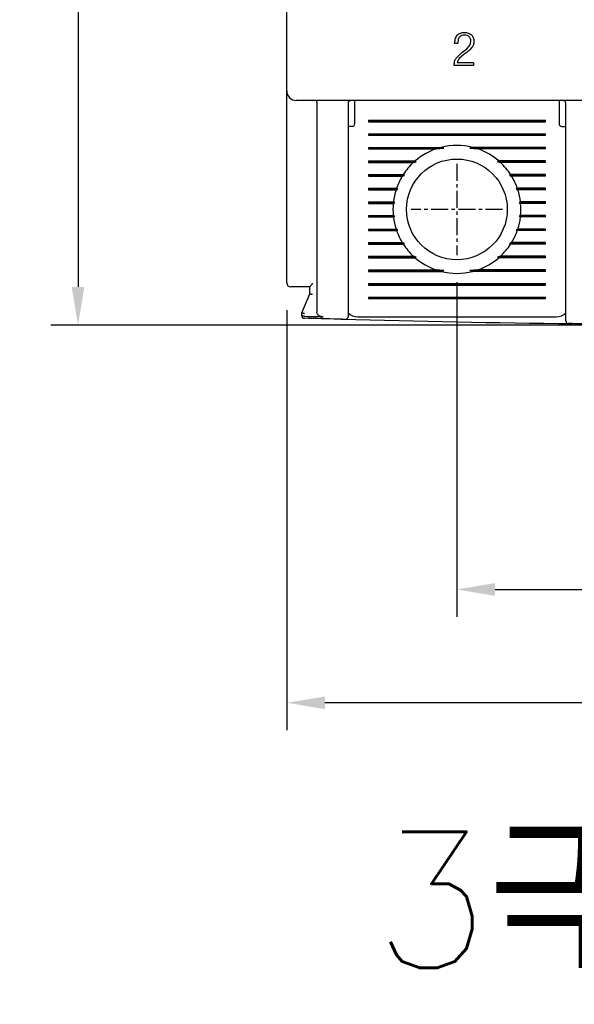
# Model space of a CAD drawing. Extents: x -417 to 993, y -1918 to 617.
# Tile 13 of 25: x 471 to 512, y 384 to 457. Entities that reach past the tile are written whole.
import ezdxf

# ---------------------------------------------------------------- set-up
doc = ezdxf.new("R2010")
doc.units = 0
doc.header["$MEASUREMENT"] = 0
doc.linetypes.add('CENTER', pattern=[2, 1.25, -0.25, 0.25, -0.25])
doc.layers.get('0').update_dxf_attribs({"linetype": 'CONTINUOUS'})
doc.layers.add('cen', color=1, linetype='CENTER')
doc.layers.add('di', color=3, linetype='CONTINUOUS')
doc.styles.add('KIM', font='ROMANS.shx', dxfattribs={"height": 5, "bigfont": 'GSG1.shx'})
doc.styles.get("Standard").update_dxf_attribs({"font": 'romans.shx', "height": 2, "bigfont": 'hgs.shx'})
doc.dimstyles.new('STANDARD$0', dxfattribs={"dimtxt": 5, "dimasz": 5, "dimexe": 1, "dimexo": 2, "dimgap": 2, "dimtad": 1, "dimdec": 4, "dimzin": 12, "dimdsep": 46, "dimtxsty": 'KIM', "dimcen": -1, "dimdle": 0.1, "dimadec": 0, "dimazin": 0, "dimtfac": 1, "dimtdec": 4, "dimtmove": 0, "dimatfit": 3, "dimfxl": 0, "dimtolj": 1, "dimtzin": 0, "dimarcsym": 0})

# ---------------------------------------------------------------- blocks, each defined once
blk = doc.blocks.new('*D1069')
at = {"layer": 'di'}
for p, q in [((491.009, 435.494), (491.009, 404.638)), ((566.009, 435.394), (566.009, 404.638)), ((563.209, 406.638), (493.809, 406.638))]:
    blk.add_line(p, q, dxfattribs=at)
for points in [[(493.809, 407.104), (493.809, 406.171), (491.009, 406.638)], [(563.209, 407.104), (563.209, 406.171), (566.009, 406.638)]]:
    blk.add_solid(points, dxfattribs=at)
at = {"layer": 'di', "insert": (528.499, 409.638), "char_height": 2, "attachment_point": 5}
blk.add_mtext('\\A1;75', dxfattribs=at)
blk = doc.blocks.new('*D1074')
at = {"layer": 'di'}
for p, q in [((489.809, 532.894), (473.671, 532.894)), ((475.671, 530.094), (475.671, 437.194)), ((526.509, 434.394), (473.671, 434.394))]:
    blk.add_line(p, q, dxfattribs=at)
for points in [[(475.204, 530.094), (476.137, 530.094), (475.671, 532.894)], [(475.204, 437.194), (476.137, 437.194), (475.671, 434.394)]]:
    blk.add_solid(points, dxfattribs=at)
at = {"layer": 'di', "insert": (472.671, 483.994), "char_height": 2, "attachment_point": 5, "rotation": 90}
blk.add_mtext('\\A1;98.5', dxfattribs=at)
blk = doc.blocks.new('*D1081')
at = {"layer": 'di'}
for p, q in [((503.509, 437.539), (503.509, 412.965)), ((553.509, 437.539), (553.509, 412.965)), ((506.309, 414.965), (550.709, 414.965))]:
    blk.add_line(p, q, dxfattribs=at)
for points in [[(506.309, 415.432), (506.309, 414.498), (503.509, 414.965)], [(550.709, 415.432), (550.709, 414.498), (553.509, 414.965)]]:
    blk.add_solid(points, dxfattribs=at)
at = {"layer": 'di', "insert": (528.929, 417.965), "char_height": 2, "attachment_point": 5}
blk.add_mtext('\\A1;50', dxfattribs=at)

msp = doc.modelspace()

# ---------------------------------------------------------------- linework, layer by layer
for p, q in [((491.009, 451.594), (491.009, 514.194)), ((503.566, 455.092), (503.342, 455.092)), ((504.508, 455.055), (504.528, 455.255)), ((503.447, 454.01), (503.881, 454.419)), ((503.881, 454.419), (504.225, 454.681)), ((504.225, 454.681), (504.42, 454.877)), ((504.42, 454.877), (504.508, 455.055)), ((504.72, 453.65), (503.534, 453.65)), ((504.035, 454.291), (503.679, 453.99)), ((504.72, 453.65), (504.72, 453.458)), ((503.313, 453.458), (503.31, 453.529)), ((504.72, 453.458), (503.313, 453.458)), ((491.009, 450.766), (491.009, 451.594)), ((491.009, 437.494), (491.009, 450.766)), ((565.309, 450.894), (491.709, 450.894)), ((496.009, 450.494), (496.009, 450.894)), ((511.009, 450.894), (511.009, 450.494)), ((493.209, 450.708), (493.209, 450.71)), ((493.209, 450.708), (493.209, 435.332)), ((495.509, 450.694), (495.509, 435.892)), ((496.009, 449.194), (496.009, 450.494)), ((511.009, 450.494), (511.009, 449.194)), ((511.509, 435.582), (511.509, 450.694)), ((497.009, 449.451), (510.009, 449.451)), ((497.009, 449.451), (497.009, 449.336)), ((497.009, 449.394), (510.009, 449.394)), ((497.009, 449.336), (510.009, 449.336)), ((510.009, 449.336), (510.009, 449.451)), ((495.809, 448.994), (495.509, 448.994)), ((511.209, 448.994), (511.509, 448.994)), ((497.009, 448.451), (510.009, 448.451)), ((497.009, 448.451), (497.009, 448.336)), ((497.009, 448.394), (510.009, 448.394)), ((497.009, 448.336), (510.009, 448.336)), ((510.009, 448.336), (510.009, 448.451)), ((497.009, 447.451), (502.362, 447.451)), ((497.009, 447.451), (497.009, 447.336)), ((497.009, 447.394), (502.555, 447.394)), ((497.009, 447.336), (501.974, 447.336)), ((501.974, 447.336), (502.555, 447.394)), ((502.555, 447.394), (502.362, 447.451)), ((504.657, 447.451), (504.463, 447.394)), ((504.463, 447.394), (505.044, 447.336)), ((510.009, 447.394), (504.463, 447.394)), ((510.009, 447.451), (504.657, 447.451)), ((510.009, 447.336), (505.044, 447.336)), ((510.009, 447.336), (510.009, 447.451)), ((497.009, 446.451), (500.438, 446.451)), ((497.009, 446.451), (497.009, 446.336)), ((500.524, 446.394), (500.438, 446.451)), ((506.581, 446.451), (506.494, 446.394)), ((510.009, 446.451), (506.581, 446.451)), ((510.009, 446.336), (510.009, 446.451)), ((497.009, 446.394), (500.524, 446.394)), ((497.009, 446.336), (500.309, 446.336)), ((500.309, 446.336), (500.524, 446.394)), ((506.494, 446.394), (506.71, 446.336)), ((510.009, 446.394), (506.494, 446.394)), ((510.009, 446.336), (506.71, 446.336)), ((497.009, 445.451), (499.566, 445.451)), ((497.009, 445.451), (497.009, 445.336)), ((497.009, 445.394), (499.648, 445.394)), ((497.009, 445.336), (499.494, 445.336)), ((499.494, 445.336), (499.648, 445.394)), ((499.648, 445.394), (499.566, 445.451)), ((507.452, 445.451), (507.371, 445.394)), ((507.371, 445.394), (507.525, 445.336)), ((510.009, 445.394), (507.371, 445.394)), ((510.009, 445.451), (507.452, 445.451)), ((510.009, 445.336), (507.525, 445.336)), ((510.009, 445.336), (510.009, 445.451)), ((497.009, 444.451), (499.075, 444.451)), ((497.009, 444.451), (497.009, 444.336)), ((497.009, 444.394), (499.161, 444.394)), ((497.009, 444.336), (499.036, 444.336)), ((499.036, 444.336), (499.161, 444.394)), ((499.161, 444.394), (499.075, 444.451)), ((507.944, 444.451), (507.858, 444.394)), ((507.858, 444.394), (507.983, 444.336)), ((510.009, 444.394), (507.858, 444.394)), ((510.009, 444.451), (507.944, 444.451)), ((510.009, 444.336), (507.983, 444.336)), ((510.009, 444.336), (510.009, 444.451)), ((497.009, 443.451), (498.843, 443.451)), ((497.009, 443.451), (497.009, 443.336)), ((497.009, 443.394), (498.937, 443.394)), ((497.009, 443.336), (498.83, 443.336)), ((498.83, 443.336), (498.937, 443.394)), ((498.937, 443.394), (498.843, 443.451)), ((508.176, 443.451), (508.082, 443.394)), ((508.082, 443.394), (508.189, 443.336)), ((510.009, 443.394), (508.082, 443.394)), ((510.009, 443.451), (508.176, 443.451)), ((510.009, 443.336), (508.189, 443.336)), ((510.009, 443.336), (510.009, 443.451)), ((497.009, 442.451), (498.83, 442.451)), ((497.009, 442.451), (497.009, 442.336)), ((497.009, 442.394), (498.937, 442.394)), ((497.009, 442.336), (498.843, 442.336)), ((498.937, 442.394), (498.83, 442.451)), ((498.843, 442.336), (498.937, 442.394)), ((508.189, 442.451), (508.082, 442.394)), ((508.082, 442.394), (508.176, 442.336)), ((510.009, 442.394), (508.082, 442.394)), ((510.009, 442.336), (508.176, 442.336)), ((510.009, 442.451), (508.189, 442.451)), ((510.009, 442.336), (510.009, 442.451)), ((497.009, 441.451), (499.036, 441.451)), ((497.009, 441.451), (497.009, 441.336)), ((497.009, 441.394), (499.161, 441.394)), ((497.009, 441.336), (499.075, 441.336)), ((499.161, 441.394), (499.036, 441.451)), ((499.075, 441.336), (499.161, 441.394)), ((507.983, 441.451), (507.858, 441.394)), ((507.858, 441.394), (507.944, 441.336)), ((510.009, 441.394), (507.858, 441.394)), ((510.009, 441.336), (507.944, 441.336)), ((510.009, 441.451), (507.983, 441.451)), ((510.009, 441.336), (510.009, 441.451)), ((497.009, 440.451), (499.494, 440.451)), ((497.009, 440.451), (497.009, 440.336)), ((497.009, 440.394), (499.648, 440.394)), ((497.009, 440.336), (499.566, 440.336)), ((499.648, 440.394), (499.494, 440.451)), ((499.566, 440.336), (499.648, 440.394)), ((507.525, 440.451), (507.371, 440.394)), ((507.371, 440.394), (507.452, 440.336)), ((510.009, 440.394), (507.371, 440.394)), ((510.009, 440.336), (507.452, 440.336)), ((510.009, 440.451), (507.525, 440.451)), ((510.009, 440.336), (510.009, 440.451)), ((497.009, 439.451), (500.309, 439.451)), ((497.009, 439.451), (497.009, 439.336)), ((497.009, 439.394), (500.524, 439.394)), ((497.009, 439.336), (500.438, 439.336)), ((500.524, 439.394), (500.309, 439.451)), ((500.438, 439.336), (500.524, 439.394)), ((506.71, 439.451), (506.494, 439.394)), ((506.494, 439.394), (506.581, 439.336)), ((510.009, 439.394), (506.494, 439.394)), ((510.009, 439.336), (506.581, 439.336)), ((510.009, 439.451), (506.71, 439.451)), ((510.009, 439.336), (510.009, 439.451)), ((497.009, 438.451), (501.974, 438.451)), ((497.009, 438.451), (497.009, 438.336)), ((502.555, 438.394), (501.974, 438.451)), ((505.044, 438.451), (504.463, 438.394)), ((510.009, 438.451), (505.044, 438.451)), ((510.009, 438.336), (510.009, 438.451)), ((497.009, 438.394), (502.555, 438.394)), ((497.009, 438.336), (502.362, 438.336)), ((502.362, 438.336), (502.555, 438.394)), ((504.463, 438.394), (504.657, 438.336)), ((510.009, 438.394), (504.463, 438.394)), ((510.009, 438.336), (504.657, 438.336)), ((492.709, 437.194), (491.709, 437.194)), ((492.709, 436.693), (492.709, 437.201)), ((497.009, 437.451), (510.009, 437.451)), ((497.009, 437.451), (497.009, 437.336)), ((497.009, 437.394), (510.009, 437.394)), ((497.009, 437.336), (510.009, 437.336)), ((510.009, 437.336), (510.009, 437.451)), ((492.109, 435.294), (492.709, 436.694)), ((492.709, 436.694), (492.709, 436.693)), ((497.009, 436.451), (510.009, 436.451)), ((497.009, 436.451), (497.009, 436.336)), ((497.009, 436.394), (510.009, 436.394)), ((497.009, 436.336), (510.009, 436.336)), ((510.009, 436.336), (510.009, 436.451)), ((492.109, 435.293), (492.109, 435.294)), ((492.109, 435.169), (492.109, 435.293)), ((492.309, 435.038), (492.305, 435.038)), ((496.209, 434.994), (510.809, 434.994))]:
    msp.add_line(p, q)
msp.add_circle((503.509, 442.894), 3.7)
for centre, radius, start, end in [((491.709, 451.594), 0.7, 180, 270), ((495.709, 450.694), 0.2, 90, 180), ((511.309, 450.694), 0.2, 0, 90), ((495.809, 449.194), 0.2, 270, 0), ((511.209, 449.194), 0.2, 180, 270), ((503.509, 442.894), 4.7, 109.06252, 130.80264), ((503.509, 442.894), 4.7, 75.86684, 104.13316), ((503.509, 442.894), 4.7, 49.19736, 70.93748), ((503.509, 442.894), 4.7, 132.9123, 147.03006), ((503.509, 442.894), 4.7, 32.96994, 47.0877), ((503.509, 442.894), 4.7, 148.69251, 160.64423), ((503.509, 442.894), 4.7, 19.35577, 31.30749), ((503.509, 442.894), 4.7, 162.1296, 173.18482), ((503.509, 442.894), 4.7, 6.81518, 17.8704), ((503.509, 442.894), 4.7, 174.60054, 185.39946), ((503.509, 442.894), 4.7, 354.60054, 5.39946), ((503.509, 442.894), 4.7, 186.81518, 197.8704), ((503.509, 442.894), 4.7, 342.1296, 353.18482), ((503.509, 442.894), 4.7, 199.35577, 211.30749), ((503.509, 442.894), 4.7, 328.69251, 340.64423), ((503.509, 442.894), 4.7, 212.96994, 227.0877), ((503.509, 442.894), 4.7, 312.9123, 327.03006), ((503.509, 442.894), 4.7, 229.19736, 250.93748), ((503.509, 442.894), 4.7, 289.06252, 310.80264), ((503.509, 442.894), 4.7, 255.86684, 284.13316), ((491.309, 437.494), 0.3, 180, 270), ((492.309, 435.088), 0.2, 180, 268.43445), ((495.309, 435.01), 0.2, 268.56422, 0), ((496.209, 435.994), 1, 225.47936, 270), ((510.809, 435.994), 1, 270, 314.63434), ((528.509, 1759.604), 1325.21, 268.551465, 269.2866), ((511.709, 434.7), 0.2, 180, 269.27352)]:
    msp.add_arc(centre, radius, start, end)
for points, knots in [([(503.533, 455.685), (503.569, 455.719), (503.641, 455.786), (503.821, 455.877), (503.971, 455.887), (504.071, 455.894)], [0, 0, 0, 0, 0.24948, 0.49847, 1, 1, 1, 1]), ([(504.071, 455.894), (504.163, 455.887), (504.302, 455.877), (504.473, 455.802), (504.542, 455.741), (504.577, 455.711)], [0, 0, 0, 0, 0.499846, 0.749206, 1, 1, 1, 1]), ([(503.342, 455.092), (503.35, 455.199), (503.363, 455.357), (503.437, 455.559), (503.501, 455.643), (503.533, 455.685)], [0, 0, 0, 0, 0.501075, 0.750315, 1, 1, 1, 1]), ([(503.684, 455.547), (503.663, 455.513), (503.62, 455.446), (503.574, 455.292), (503.569, 455.173), (503.566, 455.092)], [0, 0, 0, 0, 0.248611, 0.497696, 1, 1, 1, 1]), ([(504.062, 455.701), (503.991, 455.697), (503.885, 455.689), (503.758, 455.623), (503.709, 455.572), (503.684, 455.547)], [0, 0, 0, 0, 0.5002106, 0.7494719, 1, 1, 1, 1]), ([(504.413, 455.578), (504.389, 455.599), (504.341, 455.64), (504.222, 455.692), (504.126, 455.698), (504.062, 455.701)], [0, 0, 0, 0, 0.250075, 0.499353, 1, 1, 1, 1]), ([(504.528, 455.255), (504.524, 455.314), (504.518, 455.402), (504.471, 455.511), (504.432, 455.555), (504.413, 455.578)], [0, 0, 0, 0, 0.499693, 0.748778, 1, 1, 1, 1]), ([(504.577, 455.711), (504.605, 455.68), (504.661, 455.617), (504.736, 455.465), (504.746, 455.339), (504.752, 455.255)], [0, 0, 0, 0, 0.250219, 0.499608, 1, 1, 1, 1]), ([(504.752, 455.255), (504.747, 455.167), (504.739, 454.994), (504.649, 454.845), (504.604, 454.771)], [0, 0, 0, 0, 0.502916, 1, 1, 1, 1]), ([(504.604, 454.771), (504.518, 454.681), (504.346, 454.501), (504.139, 454.361), (504.035, 454.291)], [0, 0, 0, 0, 0.499469, 1, 1, 1, 1]), ([(503.31, 453.529), (503.315, 453.615), (503.324, 453.786), (503.406, 453.936), (503.447, 454.01)], [0, 0, 0, 0, 0.502014, 1, 1, 1, 1]), ([(503.679, 453.99), (503.641, 453.939), (503.566, 453.837), (503.545, 453.712), (503.534, 453.65)], [0, 0, 0, 0, 0.502511, 1, 1, 1, 1]), ([(493.156, 450.894), (493.156, 450.894), (493.159, 450.894), (493.168, 450.89), (493.182, 450.872), (493.196, 450.831), (493.206, 450.775), (493.208, 450.732), (493.209, 450.71)], [0, 0, 0, 0, 0.013213, 0.11534, 0.344004, 0.565228, 0.782542, 1, 1, 1, 1]), ([(491.709, 437.194), (491.681, 437.194), (491.607, 437.194), (491.495, 437.194), (491.392, 437.194), (491.323, 437.194), (491.314, 437.194), (491.309, 437.194)], [0, 0, 0, 0, 0.136761, 0.351246, 0.567071, 0.783547, 1, 1, 1, 1]), ([(492.709, 437.201), (492.712, 437.208), (492.717, 437.224), (492.756, 437.275), (492.821, 437.353), (492.878, 437.421), (492.909, 437.459), (492.909, 437.46)], [0, 0, 0, 0, 0.166463, 0.370417, 0.654058, 0.991867, 1, 1, 1, 1]), ([(492.909, 436.63), (492.908, 436.63), (492.892, 436.633), (492.854, 436.641), (492.799, 436.655), (492.749, 436.671), (492.716, 436.684), (492.712, 436.69), (492.709, 436.693)], [0, 0, 0, 0, 0.0143033, 0.1552665, 0.3704072, 0.5814984, 0.7907165, 1, 1, 1, 1]), ([(495.509, 435.892), (495.509, 435.858), (495.509, 435.713), (495.509, 435.469), (495.509, 435.215), (495.509, 435.043), (495.509, 435.021), (495.509, 435.01)], [0, 0, 0, 0, 0.071704, 0.303853, 0.535929, 0.767964, 1, 1, 1, 1]), ([(511.509, 434.7), (511.509, 434.701), (511.509, 434.706), (511.509, 434.779), (511.509, 434.974), (511.509, 435.251), (511.509, 435.472), (511.509, 435.582)], [0, 0, 0, 0, 0.070956, 0.303199, 0.535461, 0.76773, 1, 1, 1, 1]), ([(492.309, 435.229), (492.308, 435.229), (492.292, 435.232), (492.254, 435.241), (492.199, 435.255), (492.149, 435.27), (492.116, 435.284), (492.112, 435.29), (492.109, 435.293)], [0, 0, 0, 0, 0.014306, 0.155256, 0.370396, 0.58149, 0.790712, 1, 1, 1, 1]), ([(492.305, 435.038), (492.284, 435.039), (492.243, 435.042), (492.188, 435.061), (492.144, 435.09), (492.116, 435.126), (492.109, 435.154), (492.109, 435.169), (492.109, 435.169)], [0, 0, 0, 0, 0.187029, 0.373742, 0.568779, 0.784584, 0.990806, 1, 1, 1, 1]), ([(495.304, 434.81), (495.133, 434.814), (494.132, 434.839), (493.132, 434.866), (492.304, 434.888)], [0, 0, 0, 0, 0.171722, 1, 1, 1, 1]), ([(492.309, 435.038), (492.609, 435.029), (493.071, 435.017), (493.532, 435.005), (493.693, 435)], [0, 0, 0, 0, 0.6504977, 1, 1, 1, 1]), ([(493.693, 435), (493.609, 435.009), (493.48, 435.022), (493.333, 435.101), (493.254, 435.18), (493.215, 435.26), (493.211, 435.31), (493.209, 435.332)], [0, 0, 0, 0, 0.386149, 0.595901, 0.764075, 0.898709, 1, 1, 1, 1]), ([(514.707, 434.466), (513.88, 434.475), (512.88, 434.486), (511.88, 434.498), (511.707, 434.5)], [0, 0, 0, 0, 0.827381, 1, 1, 1, 1])]:
    msp.add_open_spline(points, degree=3, knots=knots)
at = {"layer": 'cen'}
for p, q in [((503.509, 446.249), (503.509, 439.539)), ((506.864, 442.894), (500.155, 442.894))]:
    msp.add_line(p, q, dxfattribs=at)

# ---------------------------------------------------------------- texts
at = {"layer": 'di', "insert": (497.351, 397.156), "char_height": 10, "width": 116.39597, "attachment_point": 1}
msp.add_mtext('{\\Fromans,hgs|c129;3극(Pole)}', dxfattribs=at)

# ---------------------------------------------------------------- dimensions: what is measured, and where the dimension line sits
at = {"layer": 'di'}
dim = msp.add_linear_dim(base=(475.671, 434.394), p1=(491.809, 532.894), p2=(528.509, 434.394), angle=90, dimstyle='STANDARD$0', override={"dimtxt": 3, "dimasz": 2.8, "dimexe": 2, "dimdec": 2, "dimzin": 8, "dimtxsty": 'Standard', "dimcen": 0, "dimclrd": 256, "dimclre": 256, "dimclrt": 256, "dimadec": 2, "dimazin": 2, "dimtfac": 0.6, "dimtdec": 2, "dimtzin": 8, "dimlwd": 65535, "dimlwe": 65535, "dimarcsym": 1}, dxfattribs=at)
dim.commit()
dim.dimension.update_dxf_attribs({"geometry": '*D1074', "text_midpoint": (475.671, 483.994), "dimtype": 160})
for base, p1, p2, picture, middle in [((553.509, 414.965), (503.509, 439.539), (553.509, 439.539), '*D1081', (528.929, 414.965)), ((491.009, 406.638), (566.009, 437.394), (491.009, 437.494), '*D1069', (528.499, 406.638))]:
    dim = msp.add_linear_dim(base=base, p1=p1, p2=p2, dimstyle='STANDARD$0', override={"dimtxt": 3, "dimasz": 2.8, "dimexe": 2, "dimdec": 2, "dimzin": 8, "dimtxsty": 'Standard', "dimcen": 0, "dimclrd": 256, "dimclre": 256, "dimclrt": 256, "dimadec": 2, "dimazin": 2, "dimtfac": 0.6, "dimtdec": 2, "dimtzin": 8, "dimlwd": 65535, "dimlwe": 65535, "dimarcsym": 1}, dxfattribs=at)
    dim.commit()
    dim.dimension.update_dxf_attribs({"geometry": picture, "text_midpoint": middle, "dimtype": 160})

doc.saveas('drawing.dxf')
